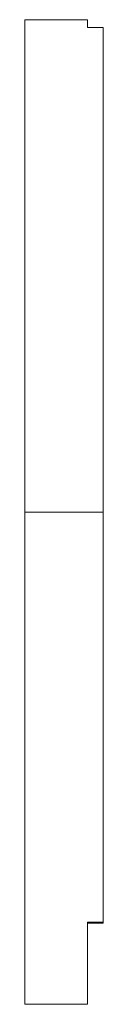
# Model space of a CAD drawing. Header units: millimetres. Extents: x -20 to 30, y -630 to 0.
import ezdxf
from ezdxf.lldxf.tags import DXFTag

# ---------------------------------------------------------------- set-up
doc = ezdxf.new("R2010")
doc.units = ezdxf.units.MM
doc.layers.add('Aussen', color=7, linetype='Continuous')
doc.layers.add('Up_Centerlines', color=7, linetype='Continuous')
tags = doc.linetypes.add('CENTER2', pattern=[28.575, 19.05, -3.175, 3.175, -3.175]).pattern_tags.tags
tags[10:11] = [DXFTag(74, 4), DXFTag(75, 0), DXFTag(340, '0'), DXFTag(46, 0.0), DXFTag(50, 0.0), DXFTag(44, 0.0), DXFTag(45, 0.0)]
tags[8:9] = [DXFTag(74, 4), DXFTag(75, 0), DXFTag(340, '0'), DXFTag(46, 0.0), DXFTag(50, 0.0), DXFTag(44, 0.0), DXFTag(45, 0.0)]
tags[6:7] = [DXFTag(74, 4), DXFTag(75, 0), DXFTag(340, '0'), DXFTag(46, 0.0), DXFTag(50, 0.0), DXFTag(44, 0.0), DXFTag(45, 0.0)]
tags[4:5] = [DXFTag(74, 4), DXFTag(75, 0), DXFTag(340, '0'), DXFTag(46, 0.0), DXFTag(50, 0.0), DXFTag(44, 0.0), DXFTag(45, 0.0)]

msp = doc.modelspace()

# ---------------------------------------------------------------- linework, layer by layer
at = {"layer": 'Aussen', "color": 3, "linetype": 'Continuous', "lineweight": 0}
for p, q in [((20, 0), (-20, 0)), ((-20, 0), (-20, -630.29)), ((20, 0), (20, -4.97)), ((20, -4.92), (30, -4.92)), ((20, -4.97), (30, -4.97)), ((30, -4.92), (30, -4.97)), ((30, -4.97), (30, -577.81)), ((30, -577.81), (20, -577.81)), ((20, -577.81), (20, -630.29)), ((30, -578.38), (20, -578.38)), ((30, -578.38), (30, -577.81)), ((20, -630.29), (-20, -630.29))]:
    msp.add_line(p, q, dxfattribs=at)
at = {"layer": 'Up_Centerlines', "color": 4, "linetype": 'CENTER2', "lineweight": 0}
msp.add_line((30, -315.15), (-20, -315.15), dxfattribs=at)

doc.saveas('drawing.dxf')
